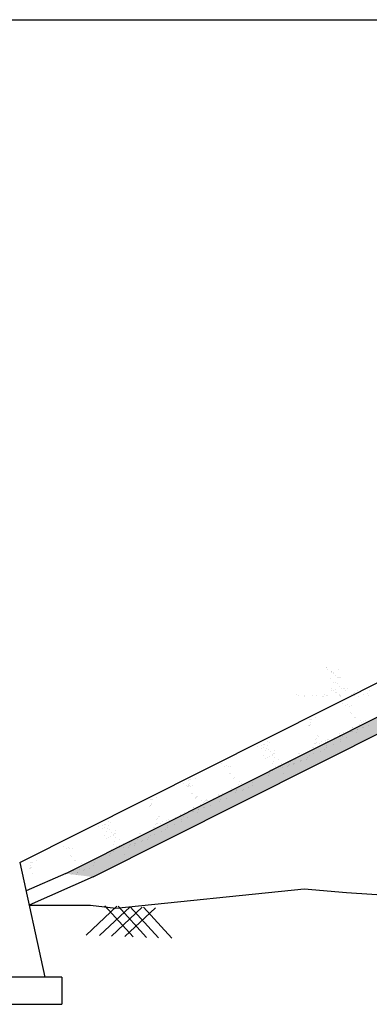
# Model space of a CAD drawing. Header units: inches. Extents: x -3872829669 to -3872768585, y -6658097132 to -6658060350.
# Tile 3 of 7: x -3872819945 to -3872813449, y -6658078645 to -6658060350. Entities that reach past the tile are written whole.
import ezdxf

# ---------------------------------------------------------------- set-up
doc = ezdxf.new("R2010")
doc.units = ezdxf.units.IN
doc.header["$MEASUREMENT"] = 0
doc.layers.add('CHNGE', color=7, linetype='Continuous')
doc.layers.add('TEX', color=7, linetype='Continuous')

msp = doc.modelspace()

# ---------------------------------------------------------------- hatches: boundary and pattern name
at = {"layer": 'CHNGE'}
h = msp.add_hatch(dxfattribs=at)
h.set_pattern_fill('AR-SAND', color=0, scale=167.31, style=0)
h.set_pattern_definition([(37.5, (-3868403558.14, -6688419133.2), (-10.5394187, 322.3768848), [0, -254.3112, 0, -284.427, 0, -271.87875]), (7.5, (-3868403558.14, -6688419133.2), (296.1013406, 472.173258), [0, -137.1942, 0, -229.2147, 0, -87.83775]), (327.5, (-3868403763.94, -6688419133.2), (521.027075, 0.9468162), [0, -83.655, 0, -301.158, 0, -393.1785]), (317.5, (-3868403763.94, -6688419133.2), (502.955042, 146.843899), [0, -41.8275, 0, -197.4258, 0, -225.8685])])
h.paths.add_polyline_path([(-3872806162.787107, -6658070037.181791), (-3872804285.860899, -6658069980.874003), (-3872804285.860899, -6658069696.319046), (-3872806234.270038, -6658069754.771315), (-3872819089.569633, -6658076217.521439), (-3872818579.797215, -6658076279.590457)])

# ---------------------------------------------------------------- linework, layer by layer
at = {"layer": 'CHNGE', "color": 0}
for p, q in [((-3872819944.454745, -6658076010.603957), (-3872806377.235899, -6658069189.950372)), ((-3872819089.569633, -6658076217.521449), (-3872806234.270038, -6658069754.771321)), ((-3872818579.797215, -6658076279.590468), (-3872806162.787107, -6658070037.181798)), ((-3872814243.561009, -6658072382.244617), (-3872814243.561009, -6658072382.244617)), ((-3872814239.104428, -6658072385.136833), (-3872814239.104428, -6658072385.136833)), ((-3872814233.373785, -6658072417.713474), (-3872814233.373785, -6658072417.713474)), ((-3872814160.297146, -6658072458.541889), (-3872814160.297146, -6658072458.541889)), ((-3872814147.151599, -6658072460.450287), (-3872814147.151599, -6658072460.450287)), ((-3872814144.877914, -6658072472.671017), (-3872814144.877914, -6658072472.671017)), ((-3872814120.25612, -6658072496.14727), (-3872814120.25612, -6658072496.14727)), ((-3872814111.874643, -6658072482.924185), (-3872814111.874643, -6658072482.924185)), ((-3872814019.376799, -6658072418.739849), (-3872814019.376799, -6658072418.739849)), ((-3872814161.974843, -6658072591.577923), (-3872814161.974843, -6658072591.577923)), ((-3872814114.986409, -6658072657.335714), (-3872814114.986409, -6658072657.335714)), ((-3872814079.589448, -6658072669.930954), (-3872814079.589448, -6658072669.930954)), ((-3872814072.09913, -6658072539.360485), (-3872814072.09913, -6658072539.360485)), ((-3872814048.347975, -6658072576.618658), (-3872814048.347975, -6658072576.618658)), ((-3872814044.312495, -6658072692.404858), (-3872814044.312495, -6658072692.404858)), ((-3872814014.10709, -6658072579.928289), (-3872814014.10709, -6658072579.928289)), ((-3872814004.804831, -6658072570.886093), (-3872814004.804831, -6658072570.886093)), ((-3872813984.877604, -6658072563.830225), (-3872813984.877604, -6658072563.830225)), ((-3872814793.56791, -6658072880.831856), (-3872814793.56791, -6658072880.831856)), ((-3872814272.540837, -6658072879.88504), (-3872814272.540837, -6658072879.88504)), ((-3872814152.855501, -6658072806.972727), (-3872814152.855501, -6658072806.972727)), ((-3872814152.114769, -6658072769.898304), (-3872814152.114769, -6658072769.898304)), ((-3872814109.716702, -6658072818.524155), (-3872814109.716702, -6658072818.524155)), ((-3872814084.845262, -6658072798.019007), (-3872814084.845262, -6658072798.019007)), ((-3872814068.850905, -6658072846.195576), (-3872814068.850905, -6658072846.195576)), ((-3872814053.431669, -6658072860.324697), (-3872814053.431669, -6658072860.324697)), ((-3872814012.0273, -6658072879.411631), (-3872814012.0273, -6658072879.411631)), ((-3872814008.83738, -6658072741.116734), (-3872814008.83738, -6658072741.116734)), ((-3872813971.21839, -6658072783.059742), (-3872813971.21839, -6658072783.059742)), ((-3872813927.67525, -6658072777.327177), (-3872813927.67525, -6658072777.327177)), ((-3872813917.315452, -6658072773.310896), (-3872813917.315452, -6658072773.310896)), ((-3872813890.742117, -6658072815.731083), (-3872813890.742117, -6658072815.731083)), ((-3872813859.665006, -6658072768.373466), (-3872813859.665006, -6658072768.373466)), ((-3872813751.513761, -6658072878.938225), (-3872813751.513761, -6658072878.938225)), ((-3872813729.175365, -6658072853.59222), (-3872813729.175365, -6658072853.59222)), ((-3872813676.745131, -6658072816.757448), (-3872813676.745131, -6658072816.757448)), ((-3872813491.000224, -6658072878.464815), (-3872813491.000224, -6658072878.464815)), ((-3872813450.801907, -6658072808.617151), (-3872813450.801907, -6658072808.617151)), ((-3872814758.290957, -6658072903.305754), (-3872814758.290957, -6658072903.305754)), ((-3872814662.482463, -6658072912.212183), (-3872814662.482463, -6658072912.212183)), ((-3872814655.069809, -6658072916.742199), (-3872814655.069809, -6658072916.742199)), ((-3872814497.777416, -6658072902.832348), (-3872814497.777416, -6658072902.832348)), ((-3872814436.539243, -6658072904.07188), (-3872814436.539243, -6658072904.07188)), ((-3872814320.328425, -6658072919.617527), (-3872814320.328425, -6658072919.617527)), ((-3872814304.909192, -6658072933.746649), (-3872814304.909192, -6658072933.746649)), ((-3872814237.263879, -6658072902.358938), (-3872814237.263879, -6658072902.358938)), ((-3872814217.564658, -6658072901.278805), (-3872814217.564658, -6658072901.278805)), ((-3872814003.567672, -6658072902.305174), (-3872814003.567672, -6658072902.305174)), ((-3872813980.652885, -6658072927.014168), (-3872813980.652885, -6658072927.014168)), ((-3872813976.750342, -6658072901.885529), (-3872813976.750342, -6658072901.885529)), ((-3872813945.308695, -6658073057.510863), (-3872813945.308695, -6658073057.510863)), ((-3872813777.624452, -6658072894.164873), (-3872813777.624452, -6658072894.164873)), ((-3872813716.236806, -6658072901.412123), (-3872813716.236806, -6658072901.412123)), ((-3872813645.911502, -6658072929.889492), (-3872813645.911502, -6658072929.889492)), ((-3872813558.649865, -6658072891.371799), (-3872813558.649865, -6658072891.371799)), ((-3872813455.723269, -6658072900.938713), (-3872813455.723269, -6658072900.938713)), ((-3872813892.2977, -6658073098.565572), (-3872813892.2977, -6658073098.565572)), ((-3872813855.572145, -6658073078.546243), (-3872813855.572145, -6658073078.546243)), ((-3872813821.903079, -6658073105.307437), (-3872813821.903079, -6658073105.307437)), ((-3872813802.899622, -6658073231.034982), (-3872813802.899622, -6658073231.034982)), ((-3872813785.15947, -6658073237.366508), (-3872813785.15947, -6658073237.366508)), ((-3872813781.407057, -6658073098.43765), (-3872813781.407057, -6658073098.43765)), ((-3872814556.049435, -6658073359.059527), (-3872814556.049435, -6658073359.059527)), ((-3872814547.097979, -6658073415.897901), (-3872814547.097979, -6658073415.897901)), ((-3872814536.227468, -6658073352.390594), (-3872814536.227468, -6658073352.390594)), ((-3872814522.063, -6658073352.032315), (-3872814522.063, -6658073352.032315)), ((-3872814442.667798, -6658073320.913234), (-3872814442.667798, -6658073320.913234)), ((-3872813731.646754, -6658073318.063678), (-3872813731.646754, -6658073318.063678)), ((-3872813711.824791, -6658073311.394748), (-3872813711.824791, -6658073311.394748)), ((-3872813608.218492, -6658073374.385491), (-3872813608.218492, -6658073374.385491)), ((-3872813585.722705, -6658073411.071168), (-3872813585.722705, -6658073411.071168)), ((-3872813548.997152, -6658073391.051843), (-3872813548.997152, -6658073391.051843)), ((-3872813515.589172, -6658073377.631846), (-3872813515.589172, -6658073377.631846)), ((-3872814575.392978, -6658073470.925086), (-3872814575.392978, -6658073470.925086)), ((-3872814563.126466, -6658073456.787444), (-3872814563.126466, -6658073456.787444)), ((-3872814562.687399, -6658073467.029939), (-3872814562.687399, -6658073467.029939)), ((-3872814538.667427, -6658073450.905763), (-3872814538.667427, -6658073450.905763)), ((-3872813927.270346, -6658073597.250926), (-3872813927.270346, -6658073597.250926)), ((-3872813895.963671, -6658073609.714179), (-3872813895.963671, -6658073609.714179)), ((-3872813788.925061, -6658073573.701943), (-3872813788.925061, -6658073573.701943)), ((-3872813769.103095, -6658073567.033008), (-3872813769.103095, -6658073567.033008)), ((-3872813761.329565, -6658073506.063981), (-3872813761.329565, -6658073506.063981)), ((-3872813758.332802, -6658073505.162013), (-3872813758.332802, -6658073505.162013)), ((-3872813691.108683, -6658073585.842866), (-3872813691.108683, -6658073585.842866)), ((-3872813675.543425, -6658073535.55565), (-3872813675.543425, -6658073535.55565)), ((-3872813675.080193, -6658073544.953313), (-3872813675.080193, -6658073544.953313)), ((-3872813650.045217, -6658073481.087737), (-3872813650.045217, -6658073481.087737)), ((-3872813638.928205, -6658073438.746079), (-3872813638.928205, -6658073438.746079)), ((-3872813568.504812, -6658073499.543412), (-3872813568.504812, -6658073499.543412)), ((-3872813548.682852, -6658073492.874482), (-3872813548.682852, -6658073492.874482)), ((-3872813455.123178, -6658073461.397124), (-3872813455.123178, -6658073461.397124)), ((-3872815338.516969, -6658073766.650323), (-3872815338.516969, -6658073766.650323)), ((-3872815299.012364, -6658073784.005517), (-3872815299.012364, -6658073784.005517)), ((-3872814450.1858, -6658073796.177527), (-3872814450.1858, -6658073796.177527)), ((-3872814448.13331, -6658073721.302743), (-3872814448.13331, -6658073721.302743)), ((-3872814430.363833, -6658073789.508592), (-3872814430.363833, -6658073789.508592)), ((-3872814428.012217, -6658073700.508674), (-3872814428.012217, -6658073700.508674)), ((-3872814411.983725, -6658073659.619126), (-3872814411.983725, -6658073659.619126)), ((-3872814400.028719, -6658073666.055909), (-3872814400.028719, -6658073666.055909)), ((-3872814336.804163, -6658073758.031234), (-3872814336.804163, -6658073758.031234)), ((-3872814268.817987, -6658073783.430686), (-3872814268.817987, -6658073783.430686)), ((-3872814256.373495, -6658073739.354339), (-3872814256.373495, -6658073739.354339)), ((-3872814232.092435, -6658073763.411353), (-3872814232.092435, -6658073763.411353)), ((-3872814229.765551, -6658073722.019002), (-3872814229.765551, -6658073722.019002)), ((-3872814210.007769, -6658073732.772525), (-3872814210.007769, -6658073732.772525)), ((-3872814099.880445, -6658073691.341767), (-3872814099.880445, -6658073691.341767)), ((-3872814009.345307, -6658073647.860467), (-3872814009.345307, -6658073647.860467)), ((-3872814009.320364, -6658073619.607331), (-3872814009.320364, -6658073619.607331)), ((-3872813989.523344, -6658073641.191537), (-3872813989.523344, -6658073641.191537)), ((-3872813988.0665, -6658073760.223664), (-3872813988.0665, -6658073760.223664)), ((-3872813975.974833, -6658073724.146834), (-3872813975.974833, -6658073724.146834)), ((-3872813950.939858, -6658073660.281259), (-3872813950.939858, -6658073660.281259)), ((-3872813865.66514, -6658073692.905763), (-3872813865.66514, -6658073692.905763)), ((-3872815519.432611, -6658073858.164048), (-3872815519.432611, -6658073858.164048)), ((-3872815460.918333, -6658073833.968225), (-3872815460.918333, -6658073833.968225)), ((-3872815445.346762, -6658073889.887784), (-3872815445.346762, -6658073889.887784)), ((-3872815412.394003, -6658073822.151816), (-3872815412.394003, -6658073822.151816)), ((-3872815408.621209, -6658073869.868451), (-3872815408.621209, -6658073869.868451)), ((-3872815392.572038, -6658073815.482881), (-3872815392.572038, -6658073815.482881)), ((-3872815377.687808, -6658073935.958947), (-3872815377.687808, -6658073935.958947)), ((-3872815361.659314, -6658073895.069404), (-3872815361.659314, -6658073895.069404)), ((-3872815336.62434, -6658073831.203822), (-3872815336.62434, -6658073831.203822)), ((-3872815317.263106, -6658073907.266658), (-3872815317.263106, -6658073907.266658)), ((-3872815284.468263, -6658073954.479974), (-3872815284.468263, -6658073954.479974)), ((-3872815215.057484, -6658073979.484059), (-3872815215.057484, -6658073979.484059)), ((-3872815206.742476, -6658073921.876725), (-3872815206.742476, -6658073921.876725)), ((-3872814750.104686, -6658073981.329831), (-3872814750.104686, -6658073981.329831)), ((-3872814573.640078, -6658073949.591111), (-3872814573.640078, -6658073949.591111)), ((-3872814510.902412, -6658073911.966046), (-3872814510.902412, -6658073911.966046)), ((-3872814502.113886, -6658073867.786477), (-3872814502.113886, -6658073867.786477)), ((-3872814494.873919, -6658073871.076493), (-3872814494.873919, -6658073871.076493)), ((-3872814469.838942, -6658073807.210917), (-3872814469.838942, -6658073807.210917)), ((-3872814441.428087, -6658073877.521527), (-3872814441.428087, -6658073877.521527)), ((-3872814379.712523, -6658073800.468581), (-3872814379.712523, -6658073800.468581)), ((-3872814358.458659, -6658073941.08491), (-3872814358.458659, -6658073941.08491)), ((-3872814276.869474, -6658073903.340346), (-3872814276.869474, -6658073903.340346)), ((-3872814251.834497, -6658073839.474771), (-3872814251.834497, -6658073839.474771)), ((-3872814236.0573, -6658073873.767018), (-3872814236.0573, -6658073873.767018)), ((-3872814112.718271, -6658073812.652776), (-3872814112.718271, -6658073812.652776)), ((-3872815407.807296, -6658074015.594211), (-3872815407.807296, -6658074015.594211)), ((-3872815383.995028, -6658074071.572972), (-3872815383.995028, -6658074071.572972)), ((-3872815347.269474, -6658074051.553643), (-3872815347.269474, -6658074051.553643)), ((-3872815298.259652, -6658074032.994203), (-3872815298.259652, -6658074032.994203)), ((-3872815249.252059, -6658074003.631555), (-3872815249.252059, -6658074003.631555)), ((-3872815247.805943, -6658074026.631854), (-3872815247.805943, -6658074026.631854)), ((-3872815231.777451, -6658073985.742307), (-3872815231.777451, -6658073985.742307)), ((-3872815226.545065, -6658074138.790627), (-3872815226.545065, -6658074138.790627)), ((-3872815218.485147, -6658074054.665347), (-3872815218.485147, -6658074054.665347)), ((-3872815131.228598, -6658074093.662253), (-3872815131.228598, -6658074093.662253)), ((-3872814951.913271, -6658074155.7902), (-3872814951.913271, -6658074155.7902)), ((-3872814915.187717, -6658074135.770867), (-3872814915.187717, -6658074135.770867)), ((-3872814834.922959, -6658074161.986558), (-3872814834.922959, -6658074161.986558)), ((-3872814811.797052, -6658074091.159562), (-3872814811.797052, -6658074091.159562)), ((-3872814795.768562, -6658074050.270015), (-3872814795.768562, -6658074050.270015)), ((-3872814782.975727, -6658074063.701282), (-3872814782.975727, -6658074063.701282)), ((-3872814770.733586, -6658073986.404439), (-3872814770.733586, -6658073986.404439)), ((-3872814728.85082, -6658074121.94616), (-3872814728.85082, -6658074121.94616)), ((-3872814727.88435, -6658074125.97432), (-3872814727.88435, -6658074125.97432)), ((-3872814708.062384, -6658074119.30539), (-3872814708.062384, -6658074119.30539)), ((-3872814614.502713, -6658074087.828027), (-3872814614.502713, -6658074087.828027)), ((-3872814606.44946, -6658074054.628259), (-3872814606.44946, -6658074054.628259)), ((-3872814552.729137, -6658074018.66829), (-3872814552.729137, -6658074018.66829)), ((-3872814483.110431, -6658073993.514026), (-3872814483.110431, -6658073993.514026)), ((-3872816189.77532, -6658074179.648261), (-3872816189.77532, -6658074179.648261)), ((-3872816136.764326, -6658074220.702973), (-3872816136.764326, -6658074220.702973)), ((-3872816100.038771, -6658074200.683646), (-3872816100.038771, -6658074200.683646)), ((-3872816066.369703, -6658074227.444835), (-3872816066.369703, -6658074227.444835)), ((-3872816025.873686, -6658074220.575047), (-3872816025.873686, -6658074220.575047)), ((-3872815284.400285, -6658074286.382421), (-3872815284.400285, -6658074286.382421)), ((-3872815256.68959, -6658074308.023202), (-3872815256.68959, -6658074308.023202)), ((-3872815242.573557, -6658074179.680177), (-3872815242.573557, -6658074179.680177)), ((-3872815193.148726, -6658074221.123517), (-3872815193.148726, -6658074221.123517)), ((-3872815138.771768, -6658074202.393374), (-3872815138.771768, -6658074202.393374)), ((-3872815134.288231, -6658074240.7053), (-3872815134.288231, -6658074240.7053)), ((-3872815096.663199, -6658074229.463536), (-3872815096.663199, -6658074229.463536)), ((-3872815071.628223, -6658074165.597955), (-3872815071.628223, -6658074165.597955)), ((-3872815055.343203, -6658074236.145082), (-3872815055.343203, -6658074236.145082)), ((-3872814976.841619, -6658074235.489511), (-3872814976.841619, -6658074235.489511)), ((-3872814948.304596, -6658074200.132846), (-3872814948.304596, -6658074200.132846)), ((-3872814928.482633, -6658074193.463916), (-3872814928.482633, -6658074193.463916)), ((-3872814853.623779, -6658074197.861808), (-3872814853.623779, -6658074197.861808)), ((-3872814853.502591, -6658074174.375276), (-3872814853.502591, -6658074174.375276)), ((-3872816800.516061, -6658074481.196925), (-3872816800.516061, -6658074481.196925)), ((-3872816780.694095, -6658074474.527995), (-3872816780.694095, -6658074474.527995)), ((-3872816766.529626, -6658074474.169717), (-3872816766.529626, -6658074474.169717)), ((-3872816687.134426, -6658074443.050632), (-3872816687.134426, -6658074443.050632)), ((-3872816047.366248, -6658074353.172379), (-3872816047.366248, -6658074353.172379)), ((-3872816029.626096, -6658074359.503909), (-3872816029.626096, -6658074359.503909)), ((-3872815976.11338, -6658074440.201076), (-3872815976.11338, -6658074440.201076)), ((-3872815956.291417, -6658074433.532151), (-3872815956.291417, -6658074433.532151)), ((-3872815852.685115, -6658074496.522889), (-3872815852.685115, -6658074496.522889)), ((-3872815610.329903, -6658074529.441518), (-3872815610.329903, -6658074529.441518)), ((-3872815504.680391, -6658074421.566552), (-3872815504.680391, -6658074421.566552)), ((-3872815381.34136, -6658074360.452317), (-3872815381.34136, -6658074360.452317)), ((-3872815325.463748, -6658074391.137549), (-3872815325.463748, -6658074391.137549)), ((-3872815309.435261, -6658074350.247996), (-3872815309.435261, -6658074350.247996)), ((-3872815040.694484, -6658074364.059239), (-3872815040.694484, -6658074364.059239)), ((-3872816898.514881, -6658074547.10259), (-3872816898.514881, -6658074547.10259)), ((-3872816845.503881, -6658074588.157298), (-3872816845.503881, -6658074588.157298)), ((-3872816819.859609, -6658074593.062488), (-3872816819.859609, -6658074593.062488)), ((-3872816808.778329, -6658074568.137975), (-3872816808.778329, -6658074568.137975)), ((-3872816807.593092, -6658074578.924846), (-3872816807.593092, -6658074578.924846)), ((-3872816807.154028, -6658074589.167331), (-3872816807.154028, -6658074589.167331)), ((-3872816791.564602, -6658074538.035298), (-3872816791.564602, -6658074538.035298)), ((-3872816783.134053, -6658074573.043164), (-3872816783.134053, -6658074573.043164)), ((-3872816775.109263, -6658074594.899159), (-3872816775.109263, -6658074594.899159)), ((-3872816734.613244, -6658074588.029372), (-3872816734.613244, -6658074588.029372)), ((-3872816033.391685, -6658074695.839345), (-3872816033.391685, -6658074695.839345)), ((-3872816013.569721, -6658074689.170411), (-3872816013.569721, -6658074689.170411)), ((-3872816005.796191, -6658074628.201379), (-3872816005.796191, -6658074628.201379)), ((-3872816002.79943, -6658074627.299417), (-3872816002.79943, -6658074627.299417)), ((-3872815935.575311, -6658074707.980268), (-3872815935.575311, -6658074707.980268)), ((-3872815920.010048, -6658074657.693051), (-3872815920.010048, -6658074657.693051)), ((-3872815919.546819, -6658074667.090714), (-3872815919.546819, -6658074667.090714)), ((-3872815894.511845, -6658074603.225139), (-3872815894.511845, -6658074603.225139)), ((-3872815883.394832, -6658074560.883483), (-3872815883.394832, -6658074560.883483)), ((-3872815830.189331, -6658074533.20857), (-3872815830.189331, -6658074533.20857)), ((-3872815804.649162, -6658074663.225135), (-3872815804.649162, -6658074663.225135)), ((-3872815785.141501, -6658074554.73356), (-3872815785.141501, -6658074554.73356)), ((-3872815784.827196, -6658074656.556205), (-3872815784.827196, -6658074656.556205)), ((-3872815751.73352, -6658074541.313563), (-3872815751.73352, -6658074541.313563)), ((-3872815691.267528, -6658074625.078841), (-3872815691.267528, -6658074625.078841)), ((-3872815626.358393, -6658074570.331065), (-3872815626.358393, -6658074570.331065)), ((-3872817509.255621, -6658074848.651254), (-3872817509.255621, -6658074848.651254)), ((-3872817489.433656, -6658074841.98232), (-3872817489.433656, -6658074841.98232)), ((-3872817475.269186, -6658074841.624047), (-3872817475.269186, -6658074841.624047)), ((-3872817395.873982, -6658074810.50496), (-3872817395.873982, -6658074810.50496)), ((-3872816756.105809, -6658074720.626702), (-3872816756.105809, -6658074720.626702)), ((-3872816738.365652, -6658074726.958238), (-3872816738.365652, -6658074726.958238)), ((-3872816684.852942, -6658074807.655404), (-3872816684.852942, -6658074807.655404)), ((-3872816672.478843, -6658074822.646075), (-3872816672.478843, -6658074822.646075)), ((-3872816665.030977, -6658074800.98647), (-3872816665.030977, -6658074800.98647)), ((-3872816656.450354, -6658074781.756524), (-3872816656.450354, -6658074781.756524)), ((-3872816644.495347, -6658074788.193313), (-3872816644.495347, -6658074788.193313)), ((-3872816561.424673, -6658074863.97722), (-3872816561.424673, -6658074863.97722)), ((-3872816502.203339, -6658074880.643565), (-3872816502.203339, -6658074880.643565)), ((-3872816500.84012, -6658074861.49174), (-3872816500.84012, -6658074861.49174)), ((-3872816474.232182, -6658074844.1564), (-3872816474.232182, -6658074844.1564)), ((-3872816468.795357, -6658074867.223569), (-3872816468.795357, -6658074867.223569)), ((-3872816454.474399, -6658074854.909928), (-3872816454.474399, -6658074854.909928)), ((-3872816344.347071, -6658074813.479171), (-3872816344.347071, -6658074813.479171)), ((-3872816253.811934, -6658074769.99787), (-3872816253.811934, -6658074769.99787)), ((-3872816253.786992, -6658074741.744733), (-3872816253.786992, -6658074741.744733)), ((-3872816233.989967, -6658074763.32894), (-3872816233.989967, -6658074763.32894)), ((-3872816232.533125, -6658074882.361062), (-3872816232.533125, -6658074882.361062)), ((-3872816220.441461, -6658074846.284236), (-3872816220.441461, -6658074846.284236)), ((-3872816195.406485, -6658074782.418651), (-3872816195.406485, -6658074782.418651)), ((-3872816171.736974, -6658074719.388324), (-3872816171.736974, -6658074719.388324)), ((-3872816140.430296, -6658074731.851581), (-3872816140.430296, -6658074731.851581)), ((-3872816110.131765, -6658074815.043166), (-3872816110.131765, -6658074815.043166)), ((-3872817528.599165, -6658074960.516816), (-3872817528.599165, -6658074960.516816)), ((-3872817516.332652, -6658074946.37917), (-3872817516.332652, -6658074946.37917)), ((-3872817515.893583, -6658074956.621659), (-3872817515.893583, -6658074956.621659)), ((-3872817500.30416, -6658074905.489623), (-3872817500.30416, -6658074905.489623)), ((-3872817491.873613, -6658074940.497483), (-3872817491.873613, -6658074940.497483)), ((-3872816742.131246, -6658075063.29367), (-3872816742.131246, -6658075063.29367)), ((-3872816722.309282, -6658075056.624734), (-3872816722.309282, -6658075056.624734)), ((-3872816714.535748, -6658074995.655709), (-3872816714.535748, -6658074995.655709)), ((-3872816711.538988, -6658074994.753736), (-3872816711.538988, -6658074994.753736)), ((-3872816644.314869, -6658075075.434587), (-3872816644.314869, -6658075075.434587)), ((-3872816628.749609, -6658075025.147376), (-3872816628.749609, -6658075025.147376)), ((-3872816628.286379, -6658075034.545045), (-3872816628.286379, -6658075034.545045)), ((-3872816603.251403, -6658074970.679463), (-3872816603.251403, -6658074970.679463)), ((-3872816592.134388, -6658074928.337808), (-3872816592.134388, -6658074928.337808)), ((-3872816538.928892, -6658074900.662898), (-3872816538.928892, -6658074900.662898)), ((-3872816521.710999, -6658074989.13514), (-3872816521.710999, -6658074989.13514)), ((-3872816501.889033, -6658074982.466205), (-3872816501.889033, -6658074982.466205)), ((-3872816408.329363, -6658074950.988847), (-3872816408.329363, -6658074950.988847)), ((-3872818291.723155, -6658075256.242051), (-3872818291.723155, -6658075256.242051)), ((-3872817401.339498, -6658075210.894465), (-3872817401.339498, -6658075210.894465)), ((-3872817381.218399, -6658075190.100396), (-3872817381.218399, -6658075190.100396)), ((-3872817365.189909, -6658075149.210853), (-3872817365.189909, -6658075149.210853)), ((-3872817353.234905, -6658075155.647637), (-3872817353.234905, -6658075155.647637)), ((-3872817290.010345, -6658075247.62296), (-3872817290.010345, -6658075247.62296)), ((-3872817209.579679, -6658075228.946069), (-3872817209.579679, -6658075228.946069)), ((-3872817185.298621, -6658075253.003079), (-3872817185.298621, -6658075253.003079)), ((-3872817182.971738, -6658075211.610724), (-3872817182.971738, -6658075211.610724)), ((-3872817163.213955, -6658075222.364251), (-3872817163.213955, -6658075222.364251)), ((-3872817053.086631, -6658075180.933496), (-3872817053.086631, -6658075180.933496)), ((-3872816962.551492, -6658075137.452199), (-3872816962.551492, -6658075137.452199)), ((-3872816962.52655, -6658075109.199058), (-3872816962.52655, -6658075109.199058)), ((-3872816942.729526, -6658075130.783265), (-3872816942.729526, -6658075130.783265)), ((-3872816941.272686, -6658075249.815392), (-3872816941.272686, -6658075249.815392)), ((-3872816929.181019, -6658075213.738561), (-3872816929.181019, -6658075213.738561)), ((-3872816904.146045, -6658075149.872979), (-3872816904.146045, -6658075149.872979)), ((-3872816880.476532, -6658075086.842652), (-3872816880.476532, -6658075086.842652)), ((-3872816849.169857, -6658075099.305905), (-3872816849.169857, -6658075099.305905)), ((-3872816818.871325, -6658075182.497491), (-3872816818.871325, -6658075182.497491)), ((-3872818472.638795, -6658075347.755774), (-3872818472.638795, -6658075347.755774)), ((-3872818414.124515, -6658075323.559953), (-3872818414.124515, -6658075323.559953)), ((-3872818398.552949, -6658075379.479506), (-3872818398.552949, -6658075379.479506)), ((-3872818365.600185, -6658075311.743543), (-3872818365.600185, -6658075311.743543)), ((-3872818361.827394, -6658075359.460177), (-3872818361.827394, -6658075359.460177)), ((-3872818345.778224, -6658075305.074609), (-3872818345.778224, -6658075305.074609)), ((-3872818330.893992, -6658075425.550673), (-3872818330.893992, -6658075425.550673)), ((-3872818314.8655, -6658075384.661126), (-3872818314.8655, -6658075384.661126)), ((-3872818289.830524, -6658075320.795548), (-3872818289.830524, -6658075320.795548)), ((-3872818270.469289, -6658075396.85838), (-3872818270.469289, -6658075396.85838)), ((-3872818252.218549, -6658075273.597249), (-3872818252.218549, -6658075273.597249)), ((-3872818237.674449, -6658075444.071704), (-3872818237.674449, -6658075444.071704)), ((-3872818159.948664, -6658075411.468457), (-3872818159.948664, -6658075411.468457)), ((-3872817526.846259, -6658075439.182839), (-3872817526.846259, -6658075439.182839)), ((-3872817464.108595, -6658075401.557769), (-3872817464.108595, -6658075401.557769)), ((-3872817455.32007, -6658075357.378205), (-3872817455.32007, -6658075357.378205)), ((-3872817448.080105, -6658075360.668225), (-3872817448.080105, -6658075360.668225)), ((-3872817423.045129, -6658075296.802644), (-3872817423.045129, -6658075296.802644)), ((-3872817403.391986, -6658075285.769254), (-3872817403.391986, -6658075285.769254)), ((-3872817394.634269, -6658075367.11325), (-3872817394.634269, -6658075367.11325)), ((-3872817383.570018, -6658075279.100324), (-3872817383.570018, -6658075279.100324)), ((-3872817332.918711, -6658075290.060308), (-3872817332.918711, -6658075290.060308)), ((-3872817311.664846, -6658075430.676642), (-3872817311.664846, -6658075430.676642)), ((-3872817230.075661, -6658075392.932076), (-3872817230.075661, -6658075392.932076)), ((-3872817222.024175, -6658075273.022408), (-3872817222.024175, -6658075273.022408)), ((-3872817205.040685, -6658075329.066497), (-3872817205.040685, -6658075329.066497)), ((-3872817189.263487, -6658075363.358741), (-3872817189.263487, -6658075363.358741)), ((-3872817065.924456, -6658075302.244502), (-3872817065.924456, -6658075302.244502)), ((-3872818361.013483, -6658075505.185937), (-3872818361.013483, -6658075505.185937)), ((-3872818337.201214, -6658075561.164699), (-3872818337.201214, -6658075561.164699)), ((-3872818300.47566, -6658075541.145371), (-3872818300.47566, -6658075541.145371)), ((-3872818251.465834, -6658075522.585929), (-3872818251.465834, -6658075522.585929)), ((-3872818202.458246, -6658075493.223277), (-3872818202.458246, -6658075493.223277)), ((-3872818201.012129, -6658075516.223577), (-3872818201.012129, -6658075516.223577)), ((-3872818184.983637, -6658075475.334033), (-3872818184.983637, -6658075475.334033)), ((-3872818179.751249, -6658075628.382356), (-3872818179.751249, -6658075628.382356)), ((-3872818171.691332, -6658075544.257073), (-3872818171.691332, -6658075544.257073)), ((-3872818168.26367, -6658075469.075786), (-3872818168.26367, -6658075469.075786)), ((-3872818084.434782, -6658075583.25398), (-3872818084.434782, -6658075583.25398)), ((-3872817868.393904, -6658075625.362594), (-3872817868.393904, -6658075625.362594)), ((-3872817765.003237, -6658075580.751285), (-3872817765.003237, -6658075580.751285)), ((-3872817748.974745, -6658075539.861737), (-3872817748.974745, -6658075539.861737)), ((-3872817736.181913, -6658075553.293014), (-3872817736.181913, -6658075553.293014)), ((-3872817723.939771, -6658075475.996161), (-3872817723.939771, -6658075475.996161)), ((-3872817703.31087, -6658075470.921557), (-3872817703.31087, -6658075470.921557)), ((-3872817682.057006, -6658075611.537883), (-3872817682.057006, -6658075611.537883)), ((-3872817681.090534, -6658075615.566043), (-3872817681.090534, -6658075615.566043)), ((-3872817661.268571, -6658075608.897113), (-3872817661.268571, -6658075608.897113)), ((-3872817567.708898, -6658075577.419749), (-3872817567.708898, -6658075577.419749)), ((-3872817559.655646, -6658075544.219987), (-3872817559.655646, -6658075544.219987)), ((-3872817505.935324, -6658075508.260018), (-3872817505.935324, -6658075508.260018)), ((-3872817436.316615, -6658075483.105748), (-3872817436.316615, -6658075483.105748)), ((-3872819134.659231, -6658075710.78431), (-3872819134.659231, -6658075710.78431)), ((-3872819081.64823, -6658075751.839021), (-3872819081.64823, -6658075751.839021)), ((-3872819044.922678, -6658075731.819692), (-3872819044.922678, -6658075731.819692)), ((-3872819011.253613, -6658075758.58088), (-3872819011.253613, -6658075758.58088)), ((-3872818970.757593, -6658075751.711093), (-3872818970.757593, -6658075751.711093)), ((-3872818237.606469, -6658075775.974147), (-3872818237.606469, -6658075775.974147)), ((-3872818209.895777, -6658075797.614934), (-3872818209.895777, -6658075797.614934)), ((-3872818195.779741, -6658075669.271903), (-3872818195.779741, -6658075669.271903)), ((-3872818146.354914, -6658075710.715243), (-3872818146.354914, -6658075710.715243)), ((-3872818091.977954, -6658075691.985101), (-3872818091.977954, -6658075691.985101)), ((-3872818087.494415, -6658075730.297032), (-3872818087.494415, -6658075730.297032)), ((-3872818049.869387, -6658075719.055259), (-3872818049.869387, -6658075719.055259)), ((-3872818024.83441, -6658075655.189677), (-3872818024.83441, -6658075655.189677)), ((-3872818008.54939, -6658075725.73681), (-3872818008.54939, -6658075725.73681)), ((-3872817930.047807, -6658075725.081237), (-3872817930.047807, -6658075725.081237)), ((-3872817905.119457, -6658075645.381921), (-3872817905.119457, -6658075645.381921)), ((-3872817901.510782, -6658075689.724578), (-3872817901.510782, -6658075689.724578)), ((-3872817881.688817, -6658075683.055638), (-3872817881.688817, -6658075683.055638)), ((-3872817806.829966, -6658075687.453534), (-3872817806.829966, -6658075687.453534)), ((-3872817806.708776, -6658075663.966998), (-3872817806.708776, -6658075663.966998)), ((-3872817788.129146, -6658075651.578279), (-3872817788.129146, -6658075651.578279)), ((-3872819632.018332, -6658075974.186683), (-3872819632.018332, -6658075974.186683)), ((-3872818992.250154, -6658075884.308429), (-3872818992.250154, -6658075884.308429)), ((-3872818974.510001, -6658075890.639955), (-3872818974.510001, -6658075890.639955)), ((-3872818920.997291, -6658075971.337127), (-3872818920.997291, -6658075971.337127)), ((-3872818901.175325, -6658075964.668191), (-3872818901.175325, -6658075964.668191)), ((-3872818457.886578, -6658075911.158278), (-3872818457.886578, -6658075911.158278)), ((-3872818334.547546, -6658075850.044045), (-3872818334.547546, -6658075850.044045)), ((-3872818278.669935, -6658075880.729272), (-3872818278.669935, -6658075880.729272)), ((-3872818262.641445, -6658075839.839728), (-3872818262.641445, -6658075839.839728)), ((-3872817993.900666, -6658075853.650966), (-3872817993.900666, -6658075853.650966)), ((-3872819941.378181, -6658076009.057275), (-3872819477.316595, -6658078143.279807)), ((-3872819764.743514, -6658076124.198533), (-3872819764.743514, -6658076124.198533)), ((-3872819752.477002, -6658076110.060897), (-3872819752.477002, -6658076110.060897)), ((-3872819752.037931, -6658076120.303382), (-3872819752.037931, -6658076120.303382)), ((-3872819745.399969, -6658076012.332976), (-3872819745.399969, -6658076012.332976)), ((-3872819736.44851, -6658076069.171344), (-3872819736.44851, -6658076069.171344)), ((-3872819728.017963, -6658076104.179206), (-3872819728.017963, -6658076104.179206)), ((-3872819725.578005, -6658076005.664041), (-3872819725.578005, -6658076005.664041)), ((-3872819711.413536, -6658076005.305764), (-3872819711.413536, -6658076005.305764)), ((-3872818950.680098, -6658076159.337426), (-3872818950.680098, -6658076159.337426)), ((-3872818947.683336, -6658076158.435456), (-3872818947.683336, -6658076158.435456)), ((-3872818839.39575, -6658076134.361184), (-3872818839.39575, -6658076134.361184)), ((-3872818828.278735, -6658076092.019528), (-3872818828.278735, -6658076092.019528)), ((-3872818797.569023, -6658076027.658937), (-3872818797.569023, -6658076027.658937)), ((-3872818775.073236, -6658076064.344611), (-3872818775.073236, -6658076064.344611)), ((-3872818757.855347, -6658076152.816857), (-3872818757.855347, -6658076152.816857)), ((-3872818738.347686, -6658076044.325288), (-3872818738.347686, -6658076044.325288)), ((-3872818738.033383, -6658076146.147927), (-3872818738.033383, -6658076146.147927)), ((-3872818704.939707, -6658076030.90529), (-3872818704.939707, -6658076030.90529)), ((-3872818644.47371, -6658076114.670568), (-3872818644.47371, -6658076114.670568)), ((-3872818579.564577, -6658076059.922791), (-3872818579.564577, -6658076059.922791)), ((-3872818563.536085, -6658076019.033244), (-3872818563.536085, -6658076019.033244)), ((-3872819709.256154, -6658076221.541338), (-3872819709.256154, -6658076221.541338)), ((-3872818978.275595, -6658076226.97539), (-3872818978.275595, -6658076226.97539)), ((-3872818958.453629, -6658076220.306457), (-3872818958.453629, -6658076220.306457)), ((-3872818880.459216, -6658076239.116309), (-3872818880.459216, -6658076239.116309)), ((-3872818864.893956, -6658076188.829093), (-3872818864.893956, -6658076188.829093)), ((-3872818864.430727, -6658076198.226766), (-3872818864.430727, -6658076198.226766)), ((-3872818706.634219, -6658077358.739313), (-3872818137.933741, -6658076822.559217)), ((-3872818458.830612, -6658077368.155849), (-3872817890.130134, -6658076831.97575)), ((-3872817833.733027, -6658077391.909559), (-3872818360.102535, -6658076814.116802)), ((-3872818236.661818, -6658077376.598263), (-3872817667.96134, -6658076840.418167)), ((-3872817585.929418, -6658077401.326097), (-3872818112.29893, -6658076823.533339)), ((-3872817988.858211, -6658077386.014805), (-3872817420.157733, -6658076849.834705)), ((-3872817363.760624, -6658077409.768509), (-3872817890.130134, -6658076831.97575)), ((-3872817115.957019, -6658077419.185047), (-3872817642.326527, -6658076841.392292)), ((-3872819159.801596, -6658078143.279806), (-3872820530.211596, -6658078143.279807)), ((-3872819159.801596, -6658078143.279806), (-3872819159.801597, -6658078645.209804)), ((-3872820530.211596, -6658078645.209804), (-3872819159.801597, -6658078645.209804))]:
    msp.add_line(p, q, dxfattribs=at)
msp.add_lwpolyline([(-3872818626.020192, -6658076802.952669), (-3872818626.020192, -6658076802.952669), (-3872818160.751002, -6658076859.603046), (-3872814660.731867, -6658076502.291126), (-3872813875.618956, -6658076569.866438), (-3872811609.815984, -6658076718.781561), (-3872809339.453926, -6658076513.012465), (-3872808455.688856, -6658076718.781561), (-3872805876.663359, -6658076527.95816), (-3872805657.291194, -6658076481.315443), (-3872805281.304524, -6658076593.933002), (-3872801814.427908, -6658076457.279505), (-3872799828.862619, -6658076540.920151), (-3872799676.257385, -6658076464.738117), (-3872799456.17419, -6658076441.078644), (-3872797184.56902, -6658076531.618759)], dxfattribs=at)
at = {"layer": 'TEX', "color": 0, "ltscale": 20}
for p, q in [((-3872829668.682775, -6658060350), (-3872769526.218285, -6658060350)), ((-3872819089.569633, -6658076217.521449), (-3872819826.197813, -6658076538.772608)), ((-3872818579.79721, -6658076279.590466), (-3872819768.754966, -6658076802.952669)), ((-3872819768.754966, -6658076802.952669), (-3872818626.020192, -6658076802.952669))]:
    msp.add_line(p, q, dxfattribs=at)

doc.saveas('drawing.dxf')
